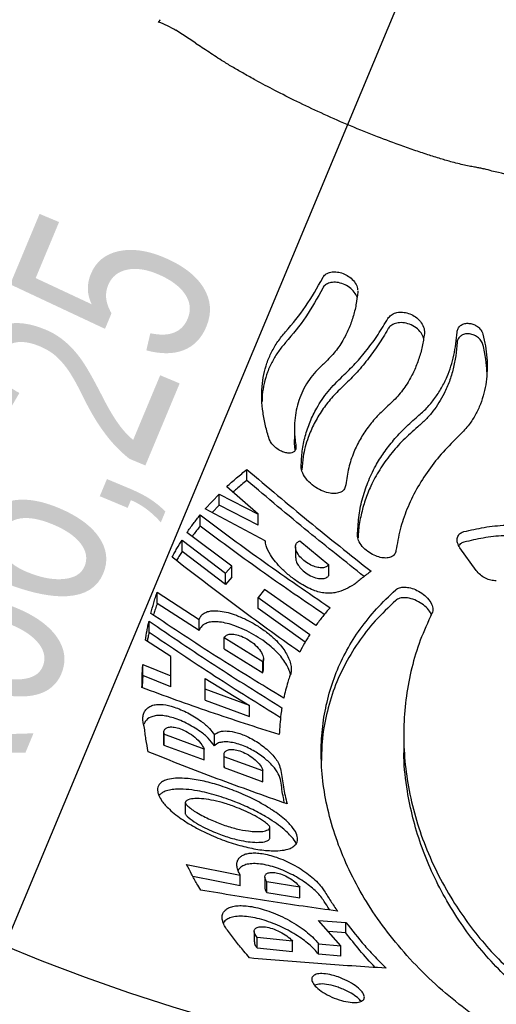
# Model space of a CAD drawing. Header units: millimetres. Extents: x 8 to 862, y 8 to 585.
# Tile 79 of 84: x 726 to 735, y 536 to 553. Entities that reach past the tile are written whole.
import ezdxf

# ---------------------------------------------------------------- set-up
doc = ezdxf.new("R2010")
doc.units = ezdxf.units.MM
doc.layers.add('DIMENSIONS', color=2, linetype='Continuous')
doc.layers.add('OUTLINE', color=7, linetype='Continuous', lineweight=25)
doc.styles.add('SLDTEXTSTYLE0', font='TXT', dxfattribs={"width": 0.75})
doc.dimstyles.new('SLDDIMSTYLE9', dxfattribs={"dimtxt": 3.5, "dimasz": 2, "dimexe": 0, "dimexo": 0.0625, "dimgap": 0.875, "dimtad": 1, "dimrnd": 1e-09, "dimzin": 12, "dimdsep": 46, "dimtxsty": 'SLDTEXTSTYLE0', "dimsah": 1, "dimcen": 0, "dimadec": 0, "dimazin": 3, "dimtfac": 1, "dimtofl": 0, "dimtmove": 0, "dimatfit": 3, "dimfxl": 0, "dimfrac": 2, "dimtolj": 1, "dimtzin": 12, "dimarcsym": 0})

# ---------------------------------------------------------------- blocks, each defined once
blk = doc.blocks.new('_D_91')
at = {"layer": 'DIMENSIONS'}
blk.add_line((713.624, 507.081), (739.166, 568.209), dxfattribs=at)
blk.add_solid([(713.624, 507.081), (714.856, 508.733), (713.934, 509.119)], dxfattribs=at)
at = {"layer": 'DIMENSIONS', "insert": (722.421, 539.794), "char_height": 3.5, "attachment_point": 1, "rotation": 67.3225, "style": 'SLDTEXTSTYLE0'}
blk.add_mtext('R66,25', dxfattribs=at)

msp = doc.modelspace()

# ---------------------------------------------------------------- linework, layer by layer
at = {"layer": 'OUTLINE'}
for p, q in [((729.48172, 553.04439), (729.1265, 553.27728)), ((732.39626, 548.58695), (732.3974, 548.56856)), ((731.25896, 546.1126), (731.25896, 545.91761)), ((730.40291, 545.17942), (730.40291, 545.37732)), ((729.6532, 544.66876), (729.90225, 544.93553)), ((729.90225, 544.93553), (730.60289, 544.57333)), ((729.90225, 544.73554), (729.90225, 544.93553)), ((730.60289, 544.57333), (730.03933, 545.06728)), ((729.90225, 544.73554), (729.77845, 544.60245)), ((730.60289, 544.3757), (729.90225, 544.73554)), ((729.56101, 544.35779), (729.56101, 544.55907)), ((730.73445, 544.09633), (729.6532, 544.66876)), ((730.60289, 544.3757), (730.60289, 544.57333)), ((730.13306, 543.64026), (729.32557, 544.24364)), ((729.23627, 544.10733), (730.0171, 543.50984)), ((729.23627, 543.90505), (729.23627, 544.10733)), ((731.35396, 544.09251), (731.87506, 543.6622)), ((730.0171, 543.31033), (729.23627, 543.90505)), ((731.27805, 543.9837), (731.27805, 543.78797)), ((734.52433, 543.56262), (734.23586, 543.97025)), ((730.0171, 543.50984), (730.13306, 543.64026)), ((730.0171, 543.31033), (730.0171, 543.50984)), ((730.13306, 543.44106), (730.13306, 543.64026)), ((731.87506, 543.46822), (731.87506, 543.6622)), ((730.13306, 543.44106), (730.0171, 543.31033)), ((728.78864, 543.17051), (729.54236, 542.67947)), ((728.78864, 542.96763), (728.78864, 543.17051)), ((730.71785, 543.21794), (730.60289, 543.07613)), ((731.64395, 542.57311), (730.71785, 543.21794)), ((729.54236, 542.47917), (728.78864, 542.96763)), ((730.60289, 543.07613), (731.5342, 542.41099)), ((730.60289, 542.87853), (730.60289, 543.07613)), ((731.45185, 542.27476), (730.60289, 542.87853)), ((728.64229, 542.44854), (728.64229, 542.65112)), ((729.54236, 542.47917), (729.54236, 542.67947)), ((729.03199, 542.01261), (728.57818, 542.3081)), ((730.69013, 541.91607), (729.99429, 542.35282)), ((729.99429, 542.15402), (729.99429, 542.35282)), ((729.99429, 542.15402), (730.69013, 541.7194)), ((729.03199, 541.66966), (729.03199, 542.01261)), ((730.69013, 541.7194), (730.69013, 541.91607)), ((730.70132, 541.77199), (730.70132, 541.96989)), ((728.53007, 541.87264), (729.03199, 541.66966)), ((728.53007, 541.67107), (728.53007, 541.87264)), ((730.69013, 541.7194), (730.69879, 541.77211)), ((729.03199, 541.46949), (728.53007, 541.67107)), ((729.03199, 541.46949), (729.03199, 541.66966)), ((729.6532, 541.42751), (729.6532, 541.61898)), ((729.6532, 541.61898), (730.45066, 541.13159)), ((730.45066, 541.13159), (729.6532, 541.42751)), ((729.6532, 541.22901), (729.6532, 541.42751)), ((729.6532, 541.22901), (730.45066, 540.93518)), ((730.45066, 540.93518), (730.45066, 541.13159)), ((728.907, 540.64194), (728.907, 540.44436)), ((728.90928, 540.41992), (728.90928, 540.6184)), ((729.63247, 540.35053), (728.90928, 540.6184)), ((729.81754, 540.40846), (729.81754, 540.60536)), ((733.22392, 540.61282), (733.22392, 540.4224)), ((728.90884, 540.44437), (728.90928, 540.41992)), ((728.90928, 540.41992), (729.63247, 540.15375)), ((729.63247, 540.15375), (729.63247, 540.35053)), ((729.99096, 540.24056), (729.99096, 540.04478)), ((729.99429, 540.01655), (729.99429, 540.21248)), ((730.69013, 539.95647), (729.99429, 540.21248)), ((729.99429, 540.01655), (730.69013, 539.76211)), ((730.69013, 539.76211), (730.69013, 539.95647)), ((729.29406, 539.38785), (729.29406, 539.19255)), ((730.81695, 538.74833), (730.81695, 538.94118)), ((729.31853, 538.2752), (730.28495, 538.08361)), ((730.28495, 537.89211), (729.43227, 538.06001)), ((730.28495, 537.89211), (730.28495, 538.08361)), ((730.72678, 538.04763), (730.72678, 537.85703)), ((730.76033, 537.77008), (730.76033, 537.96086)), ((731.35396, 537.86784), (730.76033, 537.96086)), ((731.35396, 537.67787), (731.35396, 537.86784)), ((730.76033, 537.77008), (731.35396, 537.67787)), ((731.69353, 537.26992), (732.18076, 537.23415)), ((732.09088, 536.81281), (731.69353, 537.26992)), ((732.18076, 537.0461), (732.18076, 537.23415)), ((730.53425, 537.07078), (730.53425, 536.88114)), ((730.58586, 536.7743), (730.58586, 536.96329)), ((731.22436, 536.89804), (730.58586, 536.96329)), ((732.18076, 537.0461), (731.86847, 537.06867)), ((730.58586, 536.7743), (731.22436, 536.70966)), ((731.22436, 536.70966), (731.22436, 536.89804)), ((731.69353, 536.8477), (732.09088, 536.81281)), ((731.69353, 536.65979), (731.69353, 536.8477)), ((732.09088, 536.62532), (732.09088, 536.81281)), ((732.09088, 536.62532), (731.69353, 536.65979))]:
    msp.add_line(p, q, dxfattribs=at)
for radius, start, end in [(40.67122, 180, 0), (34.01882, 180.168424, 359.831576), (36.55, 225, 315)]:
    msp.add_arc((739.16604, 568.20876), radius, start, end, dxfattribs=at)
for points, knots in [([(728.84167, 553.46403), (728.84052, 553.46238), (728.83915, 553.46042), (728.81253, 553.42241), (728.80832, 553.4164)], [0, 0, 0, 0, 0.841884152, 1, 1, 1, 1]), ([(729.12557, 553.26926), (729.07649, 553.2996), (728.98092, 553.35868), (728.86689, 553.40047), (728.8114, 553.4208)], [0, 0, 0, 0, 0.51347574, 1, 1, 1, 1]), ([(734.67292, 550.77856), (734.6543, 550.7829), (734.61916, 550.79109), (734.5437, 550.80471), (734.4544, 550.82102), (734.34948, 550.84189), (734.22912, 550.86891), (734.07481, 550.90793), (733.87916, 550.96454), (733.6506, 551.03827), (733.40232, 551.12106), (733.08081, 551.23406), (732.67895, 551.38469), (732.20965, 551.57566), (731.74458, 551.78052), (731.3116, 551.98551), (730.91959, 552.18337), (730.6045, 552.35141), (730.3571, 552.48902), (730.15922, 552.60175), (729.99023, 552.7051), (729.84611, 552.79734), (729.71926, 552.88054), (729.59508, 552.96275), (729.51783, 553.01262), (729.4778, 553.03846)], [0, 0, 0, 0, 0.03444706, 0.06499185, 0.09224233, 0.11701927, 0.14037463, 0.16351277, 0.19772415, 0.23582528, 0.27700386, 0.32119062, 0.39668929, 0.47957369, 0.56039359, 0.63668302, 0.70584951, 0.7679125, 0.80535175, 0.83992551, 0.87485643, 0.90281907, 0.93284342, 0.96520101, 1, 1, 1, 1]), ([(735.2741, 550.64299), (735.11899, 550.6729), (734.91608, 550.71203), (734.71774, 550.76951), (734.67101, 550.78305)], [0, 0, 0, 0, 0.76439376, 1, 1, 1, 1]), ([(731.09999, 547.85218), (731.22445, 547.99969), (731.47449, 548.29602), (731.66925, 548.64837), (731.76706, 548.82532)], [0, 0, 0, 0, 0.49778849, 1, 1, 1, 1]), ([(731.76706, 548.82532), (731.78121, 548.84568), (731.80954, 548.88643), (731.88698, 548.92255), (731.98025, 548.9347), (732.0832, 548.9209), (732.18724, 548.88136), (732.2837, 548.8165), (732.35764, 548.73041), (732.39345, 548.65604), (732.39473, 548.61572), (732.39497, 548.60794)], [0, 0, 0, 0, 0.11179384, 0.22368696, 0.33396703, 0.44639655, 0.56485695, 0.6916649, 0.82676121, 0.96655889, 1, 1, 1, 1]), ([(731.76706, 548.63731), (731.67015, 548.46135), (731.47549, 548.10793), (731.22551, 547.8101), (731.09999, 547.66055)], [0, 0, 0, 0, 0.49785655, 1, 1, 1, 1]), ([(732.38439, 548.47562), (732.37033, 548.50634), (732.34132, 548.56974), (732.25369, 548.65326), (732.14301, 548.71534), (732.02365, 548.74555), (731.91527, 548.74242), (731.8302, 548.71091), (731.78579, 548.67047), (731.77049, 548.64339), (731.76706, 548.63731)], [0, 0, 0, 0, 0.1416325, 0.29230874, 0.44359724, 0.58773754, 0.72112652, 0.84539029, 0.96528104, 1, 1, 1, 1]), ([(732.3974, 548.56856), (732.38821, 548.49122), (732.36985, 548.33653), (732.31363, 548.11248), (732.23521, 547.89673), (732.12437, 547.67928), (731.97832, 547.46475), (731.84659, 547.3367), (731.78032, 547.27228)], [0, 0, 0, 0, 0.15306056, 0.30610712, 0.46315547, 0.62018682, 0.80894341, 1, 1, 1, 1]), ([(732.94029, 548.09079), (732.95691, 548.11303), (732.99016, 548.15755), (733.07608, 548.19718), (733.17694, 548.21024), (733.28514, 548.19505), (733.39193, 548.1525), (733.48877, 548.08315), (733.56283, 547.99071), (733.59865, 547.89721), (733.59658, 547.84027), (733.59579, 547.81851)], [0, 0, 0, 0, 0.10762439, 0.21538348, 0.32050711, 0.4262014, 0.53682568, 0.65549493, 0.78314741, 0.91713008, 1, 1, 1, 1]), ([(732.12407, 547.05459), (732.20159, 547.12936), (732.35662, 547.27891), (732.56833, 547.52991), (732.76562, 547.79835), (732.88207, 547.99331), (732.94029, 548.09079)], [0, 0, 0, 0, 0.24832453, 0.49665268, 0.74832351, 1, 1, 1, 1]), ([(733.58234, 547.74019), (733.56895, 547.77197), (733.54053, 547.8394), (733.45012, 547.92768), (733.33392, 547.99242), (733.20936, 548.02125), (733.09674, 548.01457), (733.00719, 547.97866), (732.96052, 547.93545), (732.9435, 547.90757), (732.94029, 547.90231)], [0, 0, 0, 0, 0.139293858, 0.29552486, 0.449669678, 0.593783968, 0.725971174, 0.849975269, 0.971701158, 1, 1, 1, 1]), ([(734.18381, 547.84703), (734.18762, 547.86915), (734.19525, 547.91346), (734.24041, 547.96659), (734.30341, 547.99866), (734.37546, 548.00839), (734.44947, 547.99824), (734.52161, 547.96928), (734.58563, 547.9221), (734.62944, 547.86664), (734.64294, 547.82738), (734.64846, 547.81136)], [0, 0, 0, 0, 0.1213886, 0.24312501, 0.35566132, 0.4599727, 0.56363081, 0.67198929, 0.78831923, 0.9136301, 1, 1, 1, 1]), ([(730.80607, 545.92342), (730.78179, 546.0039), (730.73323, 546.16486), (730.68883, 546.40392), (730.66731, 546.63955), (730.67204, 546.86777), (730.70281, 547.08499), (730.75936, 547.29259), (730.84383, 547.49045), (730.95473, 547.67959), (731.05133, 547.79438), (731.09999, 547.85218)], [0, 0, 0, 0, 0.10907628, 0.21814619, 0.33022439, 0.44229891, 0.55145096, 0.6606008, 0.77318977, 0.88577697, 1, 1, 1, 1]), ([(732.94029, 547.90231), (732.88285, 547.806), (732.76798, 547.61339), (732.57193, 547.34531), (732.35966, 547.0922), (732.2026, 546.9401), (732.12407, 546.86405)], [0, 0, 0, 0, 0.24837575, 0.496743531, 0.748373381, 1, 1, 1, 1]), ([(733.59579, 547.81851), (733.58416, 547.7414), (733.56089, 547.5872), (733.49825, 547.3639), (733.41405, 547.1487), (733.29738, 546.9307), (733.14516, 546.71446), (733.00899, 546.58454), (732.94048, 546.51917)], [0, 0, 0, 0, 0.15247206, 0.30493381, 0.46136269, 0.61777896, 0.80770423, 1, 1, 1, 1]), ([(733.47759, 546.33254), (733.53249, 546.38179), (733.64231, 546.4803), (733.78343, 546.65194), (733.906, 546.83988), (734.03188, 547.09524), (734.14172, 547.42784), (734.16969, 547.7064), (734.18381, 547.84703)], [0, 0, 0, 0, 0.12959454, 0.25920099, 0.39303565, 0.52688477, 0.76113369, 1, 1, 1, 1]), ([(734.64846, 547.62176), (734.6388, 547.64696), (734.61949, 547.69738), (734.55538, 547.76034), (734.47555, 547.8031), (734.39089, 547.82023), (734.31456, 547.81283), (734.25296, 547.78521), (734.20857, 547.74159), (734.1879, 547.69642), (734.18479, 547.66686), (734.18381, 547.65753)], [0, 0, 0, 0, 0.13506485, 0.27026453, 0.40079974, 0.52128876, 0.63141457, 0.73517325, 0.83852238, 0.94904928, 1, 1, 1, 1]), ([(734.64846, 547.81136), (734.66519, 547.74006), (734.69866, 547.59747), (734.72318, 547.37976), (734.72799, 547.16347), (734.71005, 546.95096), (734.66971, 546.74665), (734.60664, 546.54971), (734.51834, 546.3619), (734.39799, 546.17094), (734.28934, 546.05783), (734.22954, 545.99558)], [0, 0, 0, 0, 0.10633393, 0.21266078, 0.32185211, 0.43103285, 0.53749779, 0.6439492, 0.75439172, 0.86482044, 1, 1, 1, 1]), ([(731.09999, 547.66055), (731.05474, 547.6068), (730.96426, 547.49929), (730.85669, 547.32127), (730.77089, 547.13073), (730.71195, 546.92861), (730.67976, 546.75143), (730.67633, 546.63977), (730.67512, 546.60042)], [0, 0, 0, 0, 0.17846891, 0.35694, 0.54067313, 0.72440641, 0.90286188, 1, 1, 1, 1]), ([(734.18381, 547.65753), (734.1774, 547.57794), (734.16459, 547.41875), (734.11757, 547.18582), (734.04867, 546.95949), (733.93585, 546.69756), (733.79146, 546.46882), (733.62417, 546.2739), (733.52645, 546.18681), (733.47759, 546.14327)], [0, 0, 0, 0, 0.13474197, 0.26947454, 0.4076789, 0.5458671, 0.77019239, 0.88509842, 1, 1, 1, 1]), ([(734.72152, 547.13285), (734.71692, 547.20837), (734.70704, 547.37079), (734.66887, 547.53429), (734.64846, 547.62176)], [0, 0, 0, 0, 0.46496397, 1, 1, 1, 1]), ([(731.78032, 547.27228), (731.73372, 547.22834), (731.6405, 547.14045), (731.52411, 546.99328), (731.42639, 546.8346), (731.35079, 546.66549), (731.29762, 546.48874), (731.26569, 546.30398), (731.25555, 546.11014), (731.26435, 545.93951), (731.27967, 545.83386), (731.28504, 545.79681)], [0, 0, 0, 0, 0.11533581, 0.23067007, 0.34938663, 0.46810608, 0.5834367, 0.69877138, 0.81735978, 0.93595162, 1, 1, 1, 1]), ([(731.37864, 545.43299), (731.38349, 545.5255), (731.3932, 545.7105), (731.44804, 545.97795), (731.53394, 546.23641), (731.66687, 546.50725), (731.85397, 546.78523), (732.03367, 546.96443), (732.12407, 547.05459)], [0, 0, 0, 0, 0.14851298, 0.29702133, 0.44986605, 0.60270991, 0.80012354, 1, 1, 1, 1]), ([(732.12407, 546.86405), (732.05593, 546.79723), (731.91965, 546.66359), (731.75048, 546.44298), (731.60889, 546.20688), (731.49057, 545.92934), (731.41118, 545.65179), (731.39702, 545.45003), (731.39145, 545.37059)], [0, 0, 0, 0, 0.16011446, 0.32022623, 0.48500049, 0.64977223, 0.86211267, 1, 1, 1, 1]), ([(732.94048, 546.51917), (732.87447, 546.45826), (732.74247, 546.33644), (732.576, 546.13518), (732.43454, 545.91989), (732.31643, 545.67662), (732.22565, 545.40607), (732.19788, 545.20468), (732.18393, 545.10348)], [0, 0, 0, 0, 0.1544257, 0.30885034, 0.46778061, 0.62670997, 0.81241238, 1, 1, 1, 1]), ([(732.39365, 544.19073), (732.3985, 544.29989), (732.40822, 544.51822), (732.47121, 544.8362), (732.57162, 545.14541), (732.70563, 545.42692), (732.86353, 545.67964), (733.0397, 545.90733), (733.24181, 546.12632), (733.39899, 546.2638), (733.47759, 546.33254)], [0, 0, 0, 0, 0.13294072, 0.265878, 0.40268298, 0.5394881, 0.65341977, 0.76735023, 0.8836745, 1, 1, 1, 1]), ([(733.47759, 546.14327), (733.38808, 546.06432), (733.20908, 545.90643), (732.9808, 545.64835), (732.78482, 545.37363), (732.63532, 545.09737), (732.52664, 544.82598), (732.45355, 544.56036), (732.41169, 544.33373), (732.405, 544.19268), (732.40284, 544.14703)], [0, 0, 0, 0, 0.14162822, 0.2832568, 0.42898792, 0.57471808, 0.69589646, 0.8170769, 0.94080729, 1, 1, 1, 1]), ([(734.22954, 545.99558), (734.12727, 545.89427), (733.92272, 545.69164), (733.66506, 545.36635), (733.44663, 545.02406), (733.27636, 544.66645), (733.15063, 544.29829), (733.10673, 544.04468), (733.0847, 543.91744)], [0, 0, 0, 0, 0.16484728, 0.32969492, 0.49932595, 0.66895747, 0.83389623, 1, 1, 1, 1]), ([(731.28504, 545.79681), (731.28594, 545.77844), (731.28775, 545.74167), (731.26071, 545.69974), (731.2149, 545.67477), (731.15429, 545.66824), (731.08234, 545.6803), (731.00198, 545.71264), (730.92012, 545.76611), (730.85173, 545.83461), (730.81779, 545.89028), (730.80779, 545.91856), (730.80607, 545.92342)], [0, 0, 0, 0, 0.09859113, 0.19741911, 0.29167462, 0.38559852, 0.485896, 0.59739858, 0.7217967, 0.85545745, 0.97518126, 1, 1, 1, 1]), ([(731.27132, 545.72532), (731.26783, 545.75182), (731.2592, 545.81725), (731.26069, 545.88017), (731.26157, 545.91761)], [0, 0, 0, 0, 0.4049729, 1, 1, 1, 1]), ([(730.03933, 545.06728), (730.06836, 545.09385), (730.12642, 545.147), (730.24593, 545.25108), (730.34022, 545.3269), (730.40291, 545.37732)], [0, 0, 0, 0, 0.25096062, 0.50191576, 1, 1, 1, 1]), ([(730.40291, 545.37732), (730.77093, 545.06581), (731.50724, 544.44256), (732.25955, 543.84525), (732.63584, 543.54648)], [0, 0, 0, 0, 0.49980994, 1, 1, 1, 1]), ([(732.18393, 545.10348), (732.17764, 545.07637), (732.16505, 545.02211), (732.10006, 544.96741), (732.00905, 544.94117), (731.89709, 544.94565), (731.77, 544.982), (731.63553, 545.05253), (731.50942, 545.15545), (731.41504, 545.27882), (731.38001, 545.37557), (731.37887, 545.42332), (731.37864, 545.43299)], [0, 0, 0, 0, 0.09387185, 0.18788464, 0.27953741, 0.37374853, 0.4761752, 0.5901962, 0.71524971, 0.8449518, 0.96859991, 1, 1, 1, 1]), ([(730.40291, 545.17942), (730.37114, 545.15395), (730.30761, 545.10302), (730.2234, 545.033), (730.17303, 544.98748), (730.15203, 544.9685)], [0, 0, 0, 0, 0.36832388, 0.73664457, 1, 1, 1, 1]), ([(732.51164, 543.45382), (732.17729, 543.71866), (731.46679, 544.28146), (730.77118, 544.86858), (730.40291, 545.17942)], [0, 0, 0, 0, 0.47057451, 1, 1, 1, 1]), ([(729.32557, 544.24364), (729.34418, 544.27058), (729.38142, 544.32446), (729.4586, 544.43029), (729.5201, 544.50763), (729.56101, 544.55907)], [0, 0, 0, 0, 0.25087071, 0.50173494, 1, 1, 1, 1]), ([(729.56101, 544.55907), (729.94513, 544.27329), (730.71379, 543.7014), (731.50419, 543.16146), (731.89961, 542.89135)], [0, 0, 0, 0, 0.49971777, 1, 1, 1, 1]), ([(734.30781, 544.25887), (734.42713, 544.28684), (734.66633, 544.3429), (735.05829, 544.38218), (735.47263, 544.39206), (735.90737, 544.37218), (736.35796, 544.33175), (736.81256, 544.27647), (737.35038, 544.20279), (737.97048, 544.11034), (738.66892, 543.99444), (739.30785, 543.87974), (739.88855, 543.77498), (740.41702, 543.69779), (740.94806, 543.65062), (741.49974, 543.64739), (742.06877, 543.70925), (742.64695, 543.83735), (743.23087, 544.02343), (743.60762, 544.19559), (743.80355, 544.28512)], [0, 0, 0, 0, 0.04379876, 0.08780073, 0.13167667, 0.17820807, 0.22489764, 0.27167226, 0.31831991, 0.38999939, 0.46178466, 0.53350208, 0.58858697, 0.64376845, 0.69881508, 0.75371591, 0.81396777, 0.87442405, 0.93469628, 1, 1, 1, 1]), ([(729.56101, 544.35779), (729.5403, 544.33188), (729.49887, 544.28006), (729.45141, 544.21877), (729.42596, 544.18271), (729.41945, 544.17349)], [0, 0, 0, 0, 0.426645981, 0.853289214, 1, 1, 1, 1]), ([(731.79534, 542.76936), (731.43542, 543.01437), (730.68025, 543.52846), (729.94555, 544.07285), (729.56101, 544.35779)], [0, 0, 0, 0, 0.47660127, 1, 1, 1, 1]), ([(734.23586, 543.97025), (734.21931, 543.99847), (734.18616, 544.05498), (734.18097, 544.1389), (734.21161, 544.20634), (734.26076, 544.24367), (734.29691, 544.25535), (734.30781, 544.25887)], [0, 0, 0, 0, 0.24000706, 0.48061192, 0.70505042, 0.91106359, 1, 1, 1, 1]), ([(743.80355, 544.09638), (743.62255, 544.01293), (743.25996, 543.84576), (742.69196, 543.65864), (742.11492, 543.52717), (741.53207, 543.4661), (740.95144, 543.46453), (740.34474, 543.51954), (739.70989, 543.61308), (739.04047, 543.72335), (738.36762, 543.8419), (737.69284, 543.95792), (737.0182, 544.06259), (736.41797, 544.13625), (735.89611, 544.18252), (735.45279, 544.20333), (735.03629, 544.1931), (734.64975, 544.15116), (734.42178, 544.097), (734.30781, 544.06993)], [0, 0, 0, 0, 0.06045271, 0.1211043, 0.18155397, 0.24113471, 0.30091807, 0.36061525, 0.42979488, 0.49936742, 0.56896532, 0.63831537, 0.70731473, 0.77611036, 0.82279252, 0.86954815, 0.91614033, 0.95807868, 1, 1, 1, 1]), ([(729.05882, 543.79881), (729.07276, 543.82505), (729.10062, 543.87753), (729.15868, 543.98094), (729.20527, 544.05683), (729.23627, 544.10733)], [0, 0, 0, 0, 0.25067542, 0.50134717, 1, 1, 1, 1]), ([(732.32996, 543.30792), (732.28074, 543.27825), (732.18252, 543.21907), (732.04082, 543.16819), (731.91455, 543.15045), (731.81529, 543.15091), (731.70841, 543.16944), (731.59146, 543.20716), (731.46888, 543.26432), (731.32725, 543.34786), (731.17787, 543.45662), (731.0357, 543.5842), (730.91672, 543.71362), (730.81537, 543.85248), (730.74713, 543.98545), (730.73786, 544.0665), (730.73445, 544.09633)], [0, 0, 0, 0, 0.10860748, 0.21671227, 0.26676272, 0.31672707, 0.36731323, 0.41794829, 0.47816761, 0.53849285, 0.62376848, 0.70909516, 0.78170446, 0.85420486, 0.9463429, 1, 1, 1, 1]), ([(731.87506, 543.6622), (731.86116, 543.64821), (731.83338, 543.62026), (731.76222, 543.60535), (731.67637, 543.61215), (731.57709, 543.64389), (731.47179, 543.70192), (731.37409, 543.78387), (731.30268, 543.87894), (731.27217, 543.96952), (731.28363, 544.03938), (731.31789, 544.07676), (731.34583, 544.08896), (731.35396, 544.09251)], [0, 0, 0, 0, 0.08262727, 0.16514965, 0.25059144, 0.34486501, 0.45001174, 0.56409764, 0.67984823, 0.78737271, 0.88153225, 0.96553469, 1, 1, 1, 1]), ([(733.0847, 543.91744), (733.07831, 543.89455), (733.06554, 543.84875), (733.00665, 543.80327), (732.9257, 543.78205), (732.82699, 543.78716), (732.71622, 543.81957), (732.60103, 543.88075), (732.49556, 543.96835), (732.41911, 544.07187), (732.39433, 544.14875), (732.39373, 544.18563), (732.39365, 544.19073)], [0, 0, 0, 0, 0.09579374, 0.19170371, 0.28565755, 0.38247346, 0.48731368, 0.60299068, 0.72844888, 0.85741117, 0.98031006, 1, 1, 1, 1]), ([(734.30781, 544.06993), (734.28346, 544.06142), (734.24451, 544.04781), (734.22442, 544.01908), (734.2169, 544.00831)], [0, 0, 0, 0, 0.62526114, 1, 1, 1, 1]), ([(729.23627, 543.90505), (729.2206, 543.87967), (729.18926, 543.8289), (729.15605, 543.77364), (729.13947, 543.74326), (729.13714, 543.73899)], [0, 0, 0, 0, 0.46223169, 0.92445988, 1, 1, 1, 1]), ([(731.35396, 542.09298), (730.96627, 542.36943), (730.19048, 542.92264), (729.43618, 543.50665), (729.05882, 543.79881)], [0, 0, 0, 0, 0.49973025, 1, 1, 1, 1]), ([(731.28122, 543.78802), (731.28098, 543.77533), (731.28032, 543.74053), (731.31145, 543.67309), (731.37156, 543.59243), (731.46245, 543.51322), (731.57484, 543.44875), (731.69237, 543.41274), (731.79194, 543.4128), (731.84971, 543.43794), (731.86931, 543.46135), (731.87506, 543.46822)], [0, 0, 0, 0, 0.06199624, 0.16996999, 0.28955808, 0.42258642, 0.56539754, 0.70790614, 0.83839132, 0.95256665, 1, 1, 1, 1]), ([(732.63584, 543.54648), (732.60915, 543.527), (732.55577, 543.48804), (732.45248, 543.4091), (732.37889, 543.34832), (732.32996, 543.30792)], [0, 0, 0, 0, 0.25103963, 0.50207603, 1, 1, 1, 1]), ([(734.88954, 543.37528), (734.85704, 543.37705), (734.79213, 543.38059), (734.69144, 543.41932), (734.59496, 543.47913), (734.54867, 543.53385), (734.52433, 543.56262)], [0, 0, 0, 0, 0.23560147, 0.47059155, 0.72158572, 1, 1, 1, 1]), ([(728.67502, 542.78874), (728.69212, 542.85315), (728.71777, 542.9498), (728.75697, 543.07649), (728.77808, 543.13917), (728.78864, 543.17051)], [0, 0, 0, 0, 0.49985022, 0.74990403, 1, 1, 1, 1]), ([(737.83696, 534.22499), (737.64348, 534.25714), (737.23474, 534.32505), (736.6375, 534.48772), (736.04649, 534.69475), (735.46957, 534.95129), (734.91533, 535.26086), (734.39018, 535.61967), (733.89455, 536.02106), (733.43545, 536.45958), (733.01914, 536.93335), (732.66147, 537.42181), (732.36135, 537.92255), (732.11946, 538.43213), (731.93516, 538.94664), (731.80927, 539.45963), (731.74361, 539.95297), (731.73341, 540.42361), (731.77316, 540.87071), (731.86268, 541.3059), (732.0023, 541.72603), (732.19219, 542.12849), (732.4345, 542.51078), (732.72424, 542.87509), (732.9615, 543.10103), (733.08004, 543.21391)], [0, 0, 0, 0, 0.03417366, 0.0721956, 0.11032652, 0.14836996, 0.19038397, 0.23250723, 0.2745556, 0.32132551, 0.36826258, 0.4152294, 0.46203975, 0.5094295, 0.55694903, 0.60447482, 0.65187315, 0.69535751, 0.73899697, 0.78268037, 0.82630278, 0.86977262, 0.91316578, 0.9566163, 1, 1, 1, 1]), ([(733.08004, 543.21391), (733.10134, 543.22807), (733.14389, 543.25637), (733.23935, 543.2661), (733.34831, 543.25042), (733.46701, 543.20598), (733.58344, 543.13339), (733.68102, 543.03781), (733.74066, 542.93301), (733.75319, 542.84739), (733.73758, 542.806), (733.73217, 542.79166)], [0, 0, 0, 0, 0.10213445, 0.20411452, 0.31005539, 0.42513841, 0.54998631, 0.68144371, 0.81244491, 0.93501259, 1, 1, 1, 1]), ([(728.78864, 542.96763), (728.77814, 542.93628), (728.75715, 542.87359), (728.73481, 542.80371), (728.72416, 542.76465), (728.72227, 542.75771)], [0, 0, 0, 0, 0.451252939, 0.902495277, 1, 1, 1, 1]), ([(733.08004, 543.02286), (732.95335, 542.90145), (732.69995, 542.65863), (732.39286, 542.26193), (732.14002, 541.8403), (731.94533, 541.38997), (731.81466, 540.91568), (731.74649, 540.49805), (731.74741, 540.23554), (731.74773, 540.14322)], [0, 0, 0, 0, 0.14871829, 0.29744848, 0.45012186, 0.60280261, 0.75902296, 0.9152484, 1, 1, 1, 1]), ([(733.72209, 542.76832), (733.70651, 542.79669), (733.67268, 542.85832), (733.57911, 542.94617), (733.45828, 543.02103), (733.32429, 543.06717), (733.20179, 543.07597), (733.12144, 543.0548), (733.08986, 543.03043), (733.08004, 543.02286)], [0, 0, 0, 0, 0.1353013, 0.29385908, 0.46186088, 0.63064467, 0.79005226, 0.93475908, 1, 1, 1, 1]), ([(731.06536, 541.26634), (730.66154, 541.51186), (729.85345, 542.00318), (729.06797, 542.52679), (728.67502, 542.78874)], [0, 0, 0, 0, 0.49972651, 1, 1, 1, 1]), ([(729.54236, 542.67947), (729.55144, 542.69917), (729.56958, 542.73857), (729.61619, 542.78445), (729.67765, 542.81716), (729.77552, 542.84156), (729.90746, 542.83861), (730.0656, 542.80548), (730.2254, 542.75318), (730.39939, 542.67682), (730.58294, 542.57501), (730.75831, 542.45549), (730.90176, 542.33417), (731.00951, 542.21867), (731.08655, 542.11521), (731.14495, 542.0111), (731.18509, 541.90791), (731.20381, 541.80899), (731.20144, 541.71923), (731.17978, 541.67092), (731.16952, 541.64803)], [0, 0, 0, 0, 0.04037145, 0.08071041, 0.12118849, 0.16167833, 0.23967897, 0.29821388, 0.35682589, 0.43015963, 0.50351316, 0.57729641, 0.65093324, 0.70089574, 0.75084927, 0.80075678, 0.85066808, 0.90217927, 0.95364099, 1, 1, 1, 1]), ([(731.89961, 542.89135), (731.87674, 542.86537), (731.83099, 542.81341), (731.74398, 542.70811), (731.68389, 542.62702), (731.64395, 542.57311)], [0, 0, 0, 0, 0.25107695, 0.50214063, 1, 1, 1, 1]), ([(733.73217, 542.79166), (733.65835, 542.63082), (733.51048, 542.30861), (733.36077, 541.80995), (733.26184, 541.30229), (733.21802, 540.78716), (733.22695, 540.26474), (733.28922, 539.73589), (733.40616, 539.20289), (733.57911, 538.67033), (733.80938, 538.14237), (734.07628, 537.66339), (734.36643, 537.23243), (734.6682, 536.85021), (735.01045, 536.48319), (735.39401, 536.13866), (735.8211, 535.82263), (736.2921, 535.53888), (736.77121, 535.31041), (737.24678, 535.13484), (737.70656, 535.00483), (738.18732, 534.90864), (738.68457, 534.85129), (739.19016, 534.83295), (739.67806, 534.85362), (740.14041, 534.90979), (740.57385, 534.99379), (741.03357, 535.11711), (741.50869, 535.28864), (741.98731, 535.51252), (742.43519, 535.77313), (742.84908, 536.06898), (743.22859, 536.39607), (743.56839, 536.74343), (743.88749, 537.12724), (744.18082, 537.54412), (744.44284, 537.99164), (744.65986, 538.44608), (744.83317, 538.90403), (744.97694, 539.40778), (745.07754, 539.95598), (745.11898, 540.54557), (745.09352, 541.1289), (745.00895, 541.64371), (744.89062, 542.09164), (744.79305, 542.34642), (744.74427, 542.47381)], [0, 0, 0, 0, 0.02757417, 0.05523959, 0.08294522, 0.11062815, 0.13821734, 0.16607818, 0.19404415, 0.22202964, 0.24996452, 0.27779909, 0.29912441, 0.32050447, 0.3418646, 0.36316281, 0.38431689, 0.40551546, 0.42663873, 0.44323561, 0.4598747, 0.47645529, 0.49314355, 0.50989638, 0.52658122, 0.54152704, 0.55651954, 0.57147477, 0.59094596, 0.61049012, 0.62998868, 0.6504409, 0.67096414, 0.69151207, 0.71199802, 0.73603874, 0.76015377, 0.78430998, 0.80845504, 0.83252112, 0.86357505, 0.89471154, 0.92584735, 0.95690071, 0.97845063, 1, 1, 1, 1]), ([(728.57818, 542.3081), (728.58752, 542.36578), (728.60152, 542.45231), (728.62387, 542.56629), (728.63615, 542.62284), (728.64229, 542.65112)], [0, 0, 0, 0, 0.49989489, 0.74993509, 1, 1, 1, 1]), ([(728.64229, 542.65112), (729.03487, 542.3837), (729.82046, 541.84856), (730.62861, 541.34565), (731.0329, 541.09407)], [0, 0, 0, 0, 0.49972719, 1, 1, 1, 1]), ([(731.18653, 541.69401), (731.17761, 541.72362), (731.15857, 541.7868), (731.10606, 541.88758), (731.03438, 541.99255), (730.94385, 542.0948), (730.82889, 542.20121), (730.68949, 542.3075), (730.52762, 542.40976), (730.35913, 542.49767), (730.19724, 542.56486), (730.04699, 542.61114), (729.92125, 542.63525), (729.81378, 542.64091), (729.72467, 542.63154), (729.64959, 542.60496), (729.58174, 542.55801), (729.5568, 542.50808), (729.54236, 542.47917)], [0, 0, 0, 0, 0.05163942, 0.11022753, 0.16879825, 0.22774873, 0.28675763, 0.36357035, 0.44046153, 0.51873028, 0.59697129, 0.66223487, 0.72741716, 0.77795433, 0.82844001, 0.87928945, 0.93013012, 1, 1, 1, 1]), ([(728.64229, 542.44854), (728.63609, 542.42032), (728.62437, 542.36701), (728.61432, 542.31305), (728.60958, 542.28765)], [0, 0, 0, 0, 0.52924038, 1, 1, 1, 1]), ([(731.00896, 540.914), (730.61321, 541.15917), (729.81324, 541.65476), (729.03535, 542.18208), (728.64229, 542.44854)], [0, 0, 0, 0, 0.49471617, 1, 1, 1, 1]), ([(729.99429, 542.35282), (730.00647, 542.36905), (730.03079, 542.40148), (730.10349, 542.41991), (730.1963, 542.41435), (730.30963, 542.38044), (730.43581, 542.31574), (730.55854, 542.22259), (730.65427, 542.11343), (730.70297, 542.00963), (730.70334, 541.94631), (730.6921, 541.92057), (730.69013, 541.91607)], [0, 0, 0, 0, 0.0901051, 0.18004197, 0.27426677, 0.37993383, 0.4988454, 0.62781285, 0.75737515, 0.87589238, 0.9782729, 1, 1, 1, 1]), ([(731.5342, 542.41099), (731.51787, 542.38494), (731.48522, 542.33284), (731.4236, 542.22745), (731.38178, 542.14671), (731.35396, 542.09298)], [0, 0, 0, 0, 0.25072692, 0.50144812, 1, 1, 1, 1]), ([(728.51606, 541.4541), (728.5166, 541.52435), (728.5174, 541.62974), (728.52338, 541.76891), (728.52784, 541.83806), (728.53007, 541.87264)], [0, 0, 0, 0, 0.49986687, 0.74991586, 1, 1, 1, 1]), ([(728.53007, 541.67107), (728.52778, 541.63659), (728.52296, 541.56424), (728.52062, 541.49117), (728.51939, 541.45291)], [0, 0, 0, 0, 0.47655744, 1, 1, 1, 1]), ([(731.16952, 541.64803), (731.15936, 541.61674), (731.13394, 541.53853), (731.09827, 541.41158), (731.07633, 541.31476), (731.06536, 541.26634)], [0, 0, 0, 0, 0.249973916, 0.624875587, 1, 1, 1, 1]), ([(730.98559, 540.6096), (730.56985, 540.74237), (729.73805, 541.008), (728.9235, 541.30536), (728.51606, 541.4541)], [0, 0, 0, 0, 0.49980663, 1, 1, 1, 1]), ([(728.55785, 540.75273), (728.54889, 540.78261), (728.53096, 540.8424), (728.52948, 540.92326), (728.54552, 540.99513), (728.58046, 541.05731), (728.63506, 541.10692), (728.70772, 541.14049), (728.79538, 541.15545), (728.92074, 541.15228), (729.10487, 541.10757), (729.30014, 541.02444), (729.46315, 540.93264), (729.5975, 540.84139), (729.72852, 540.7306), (729.78996, 540.64417), (729.81754, 540.60536)], [0, 0, 0, 0, 0.05943791, 0.11891791, 0.17818314, 0.2374461, 0.30016047, 0.36283852, 0.42151369, 0.4801799, 0.58720344, 0.71101256, 0.7745469, 0.83799878, 0.92726312, 1, 1, 1, 1]), ([(731.0329, 541.09407), (731.02682, 541.05434), (731.0116, 540.95497), (730.99447, 540.79377), (730.98855, 540.67101), (730.98559, 540.6096)], [0, 0, 0, 0, 0.2497727, 0.62473415, 1, 1, 1, 1]), ([(729.81754, 540.40846), (729.78397, 540.45434), (729.71706, 540.54575), (729.57654, 540.65916), (729.44096, 540.74808), (729.31161, 540.818), (729.18021, 540.87637), (729.0556, 540.91928), (728.94171, 540.94612), (728.84066, 540.95688), (728.7507, 540.95028), (728.65187, 540.92087), (728.58089, 540.86623), (728.55628, 540.80807), (728.54841, 540.78947)], [0, 0, 0, 0, 0.1042931, 0.20781768, 0.28703655, 0.3663523, 0.44768049, 0.52897789, 0.5983355, 0.66760596, 0.73721259, 0.8068422, 0.93820149, 1, 1, 1, 1]), ([(728.62581, 540.30046), (728.61257, 540.37607), (728.5927, 540.4895), (728.57144, 540.64011), (728.56238, 540.71519), (728.55785, 540.75273)], [0, 0, 0, 0, 0.4998638, 0.74991331, 1, 1, 1, 1]), ([(728.90928, 540.6184), (728.90833, 540.64043), (728.90641, 540.6845), (728.94449, 540.72845), (729.00884, 540.7503), (729.099, 540.74736), (729.21232, 540.71662), (729.3426, 540.65469), (729.4719, 540.56415), (729.58139, 540.45573), (729.61594, 540.38456), (729.63247, 540.35053)], [0, 0, 0, 0, 0.091524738, 0.183086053, 0.274626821, 0.372962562, 0.483275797, 0.607543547, 0.742158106, 0.876691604, 1, 1, 1, 1]), ([(729.81754, 540.60536), (729.84612, 540.62736), (729.90321, 540.6713), (730.05039, 540.68099), (730.2305, 540.6485), (730.404, 540.58054), (730.54873, 540.50177), (730.65869, 540.4295), (730.76121, 540.34816), (730.85129, 540.26153), (730.92374, 540.17337), (730.98814, 540.07229), (731.00422, 540.00609), (731.01378, 539.96672)], [0, 0, 0, 0, 0.10941886, 0.21852949, 0.33561964, 0.46698855, 0.53905612, 0.61111714, 0.68508705, 0.75901497, 0.82857942, 0.89808635, 1, 1, 1, 1]), ([(731.01378, 539.77291), (731.00247, 539.81649), (730.97989, 539.9035), (730.87126, 540.04998), (730.71684, 540.19573), (730.55062, 540.30773), (730.40229, 540.38335), (730.28514, 540.43045), (730.17021, 540.46316), (730.06367, 540.47977), (729.97048, 540.47873), (729.88109, 540.46093), (729.8408, 540.42767), (729.81754, 540.40846)], [0, 0, 0, 0, 0.11235068, 0.22437193, 0.34506759, 0.47954067, 0.55236461, 0.62517555, 0.69862292, 0.77201941, 0.83979128, 0.9075047, 1, 1, 1, 1]), ([(729.99429, 540.21248), (729.99247, 540.23391), (729.98883, 540.27676), (730.02353, 540.32098), (730.08427, 540.34446), (730.17013, 540.34458), (730.278, 540.31877), (730.40137, 540.26421), (730.52518, 540.18269), (730.62636, 540.0852), (730.67659, 540.00609), (730.68737, 539.96657), (730.69013, 539.95647)], [0, 0, 0, 0, 0.08977654, 0.17959916, 0.26916161, 0.36446054, 0.47018403, 0.58810197, 0.71515186, 0.842545, 0.95972771, 1, 1, 1, 1]), ([(745.10167, 540.42243), (745.10331, 540.3527), (745.10912, 540.10714), (745.06147, 539.67867), (744.95901, 539.13897), (744.79525, 538.59686), (744.57286, 538.05765), (744.2888, 537.52633), (743.97834, 537.06218), (743.66105, 536.66564), (743.35396, 536.33575), (743.01242, 536.02233), (742.62986, 535.72622), (742.20248, 535.45309), (741.72876, 535.20779), (741.24968, 535.0136), (740.77587, 534.86834), (740.31841, 534.76497), (739.84476, 534.69484), (739.36007, 534.66201), (738.87196, 534.66586), (738.39997, 534.70534), (737.95083, 534.77775), (737.52737, 534.87684), (737.07151, 535.01781), (736.59566, 535.21099), (736.11391, 535.46187), (735.6646, 535.75152), (735.25114, 536.0788), (734.87442, 536.43945), (734.54127, 536.8194), (734.23419, 537.23319), (733.95802, 537.67755), (733.71836, 538.15141), (733.52707, 538.63082), (733.38177, 539.11245), (733.27621, 539.63899), (733.2213, 540.07699), (733.22993, 540.3509), (733.23218, 540.42236)], [0, 0, 0, 0, 0.01432758, 0.05045739, 0.08692641, 0.12355272, 0.16020087, 0.19676626, 0.23318392, 0.25788117, 0.28263981, 0.30737616, 0.33204283, 0.35778215, 0.38357855, 0.40928159, 0.42986947, 0.45051221, 0.47108306, 0.49175055, 0.51249517, 0.53316353, 0.55229183, 0.57147698, 0.59061828, 0.61680963, 0.6430997, 0.66933018, 0.69725535, 0.72527714, 0.75333279, 0.78130428, 0.81369765, 0.84619289, 0.87874142, 0.91127233, 0.94369596, 0.98531047, 1, 1, 1, 1]), ([(731.12675, 539.36303), (730.70611, 539.51219), (729.86456, 539.81061), (729.03882, 540.13714), (728.62581, 540.30046)], [0, 0, 0, 0, 0.49984243, 1, 1, 1, 1]), ([(729.99438, 540.04468), (729.99312, 540.03886), (729.99125, 540.03022), (729.99354, 540.01992), (729.99429, 540.01655)], [0, 0, 0, 0, 0.67317002, 1, 1, 1, 1]), ([(731.01378, 539.96672), (731.02763, 539.86682), (731.04842, 539.71689), (731.08968, 539.51509), (731.11439, 539.41373), (731.12675, 539.36303)], [0, 0, 0, 0, 0.49950247, 0.74968963, 1, 1, 1, 1]), ([(728.8178, 539.51597), (728.81011, 539.53801), (728.79472, 539.58211), (728.79347, 539.66014), (728.82839, 539.72733), (728.89822, 539.77621), (728.98954, 539.81026), (729.11656, 539.8287), (729.31065, 539.82627), (729.55767, 539.79145), (729.85992, 539.715), (730.17609, 539.60628), (730.45495, 539.48389), (730.68491, 539.3631), (730.84996, 539.26293), (730.9919, 539.16312), (731.12394, 539.05459), (731.23974, 538.93213), (731.31192, 538.80431), (731.32217, 538.69983), (731.28289, 538.62702), (731.21867, 538.57933), (731.12879, 538.5432), (731.00315, 538.52141), (730.81174, 538.51839), (730.56833, 538.54595), (730.27132, 538.61352), (729.96102, 538.71393), (729.68212, 538.83215), (729.44552, 538.95464), (729.27159, 539.0608), (729.12492, 539.16588), (728.99154, 539.2786), (728.87796, 539.39964), (728.83504, 539.48263), (728.8178, 539.51597)], [0, 0, 0, 0, 0.014088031, 0.028178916, 0.056098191, 0.075266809, 0.094470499, 0.124746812, 0.155083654, 0.202912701, 0.250802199, 0.300524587, 0.350199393, 0.379044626, 0.407855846, 0.429374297, 0.450854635, 0.480420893, 0.505312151, 0.530252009, 0.554568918, 0.573790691, 0.593048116, 0.623068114, 0.653146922, 0.699921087, 0.746754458, 0.795299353, 0.843808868, 0.874700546, 0.905553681, 0.927375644, 0.949161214, 0.979578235, 1, 1, 1, 1]), ([(731.28668, 538.65095), (731.28641, 538.65202), (731.27743, 538.68812), (731.21884, 538.75874), (731.13471, 538.84989), (731.03045, 538.94064), (730.89787, 539.0384), (730.7073, 539.15802), (730.47294, 539.28166), (730.17588, 539.41129), (729.85064, 539.52378), (729.55143, 539.59627), (729.3053, 539.62952), (729.13653, 539.6329), (729.0054, 539.61638), (728.91974, 539.58936), (728.85707, 539.55357), (728.83334, 539.52366), (728.82176, 539.50907)], [0, 0, 0, 0, 0.001622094, 0.05509475, 0.092266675, 0.130493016, 0.186856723, 0.244736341, 0.335735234, 0.429188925, 0.548602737, 0.671483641, 0.749538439, 0.829094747, 0.879182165, 0.93022846, 0.965948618, 1, 1, 1, 1]), ([(731.08045, 539.37976), (731.07334, 539.41072), (731.05463, 539.49219), (731.0335, 539.6232), (731.02036, 539.723), (731.01378, 539.77291)], [0, 0, 0, 0, 0.234522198, 0.617168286, 1, 1, 1, 1]), ([(729.29766, 539.37439), (729.29593, 539.37956), (729.29183, 539.39179), (729.3068, 539.41642), (729.35588, 539.4494), (729.47096, 539.46475), (729.62855, 539.45586), (729.81115, 539.42691), (730.01233, 539.37534), (730.20853, 539.30589), (730.38911, 539.22948), (730.55012, 539.15112), (730.68148, 539.07278), (730.76033, 539.01181), (730.79559, 538.98022), (730.81097, 538.96125), (730.8185, 538.94356), (730.8124, 538.91995), (730.77433, 538.8899), (730.69143, 538.8661), (730.56764, 538.86374), (730.40875, 538.87687), (730.21162, 538.91325), (729.97833, 538.98413), (729.77883, 539.06493), (729.61984, 539.14101), (729.51036, 539.2014), (729.42172, 539.25902), (729.35777, 539.30945), (729.31176, 539.34729), (729.30037, 539.36917), (729.29766, 539.37439)], [0, 0, 0, 0, 0.00608937, 0.01442835, 0.04293398, 0.09071246, 0.14463149, 0.19983399, 0.26019788, 0.32195851, 0.3674548, 0.41354928, 0.45928832, 0.48209542, 0.49057716, 0.49708266, 0.5035748, 0.51109057, 0.53275063, 0.57336662, 0.61640115, 0.66040029, 0.72645456, 0.79440995, 0.86129905, 0.89581557, 0.93027485, 0.95648538, 0.97523664, 0.99409405, 1, 1, 1, 1]), ([(729.29432, 539.19257), (729.29507, 539.18818), (729.29672, 539.17845), (729.31199, 539.15411), (729.37702, 539.09661), (729.48997, 539.01644), (729.64727, 538.93182), (729.83546, 538.84639), (730.05561, 538.76393), (730.27727, 538.70615), (730.46547, 538.67723), (730.62122, 538.66923), (730.73684, 538.68166), (730.79402, 538.71111), (730.8109, 538.73244), (730.81873, 538.7418), (730.81678, 538.74804), (730.8167, 538.74831)], [0, 0, 0, 0, 0.01111348, 0.02461125, 0.05343248, 0.14557343, 0.23477871, 0.3242458, 0.46655255, 0.60873397, 0.71084351, 0.81283961, 0.91455396, 0.96534493, 0.98460551, 0.99934718, 1, 1, 1, 1]), ([(730.28495, 538.08361), (730.27065, 538.1099), (730.24206, 538.1625), (730.22211, 538.23656), (730.2211, 538.30392), (730.23971, 538.36227), (730.27726, 538.40969), (730.3317, 538.44613), (730.40246, 538.47046), (730.48928, 538.48296), (730.59047, 538.4821), (730.70736, 538.46736), (730.83571, 538.43774), (730.97625, 538.39226), (731.12208, 538.33157), (731.27043, 538.25608), (731.41323, 538.16855), (731.54397, 538.07298), (731.65622, 537.97311), (731.74111, 537.88088), (731.77954, 537.82341), (731.79587, 537.79899)], [0, 0, 0, 0, 0.0470332, 0.094053, 0.14114272, 0.18823207, 0.23443848, 0.28065753, 0.32822689, 0.37581276, 0.4271739, 0.47855254, 0.53501089, 0.5914813, 0.65243273, 0.71338045, 0.77570822, 0.83800701, 0.89717917, 0.95631221, 1, 1, 1, 1]), ([(729.57156, 537.81414), (729.54925, 537.85228), (729.49346, 537.94764), (729.40834, 538.10122), (729.34847, 538.2172), (729.31853, 538.2752)], [0, 0, 0, 0, 0.24990675, 0.62488621, 1, 1, 1, 1]), ([(731.79587, 537.60963), (731.77618, 537.63856), (731.73679, 537.69644), (731.6545, 537.78436), (731.55875, 537.86989), (731.44862, 537.95337), (731.32627, 538.03253), (731.19069, 538.10732), (731.0474, 538.17309), (730.89827, 538.22798), (730.75123, 538.26743), (730.6124, 538.28937), (730.48851, 538.29168), (730.38585, 538.27568), (730.30838, 538.24111), (730.26138, 538.2041), (730.24846, 538.1742), (730.24477, 538.16567)], [0, 0, 0, 0, 0.06368797, 0.12740462, 0.19087332, 0.25436638, 0.32259078, 0.39083237, 0.46489495, 0.53895528, 0.61561183, 0.69223805, 0.76604455, 0.83980192, 0.90658486, 0.97333523, 1, 1, 1, 1]), ([(730.76033, 537.96086), (730.74815, 537.98213), (730.72376, 538.02471), (730.7263, 538.07797), (730.7584, 538.1154), (730.81864, 538.13405), (730.90379, 538.13195), (731.01015, 538.10641), (731.12846, 538.05634), (731.24131, 537.98604), (731.31688, 537.91867), (731.34529, 537.87973), (731.35396, 537.86784)], [0, 0, 0, 0, 0.09401858, 0.18815999, 0.28020045, 0.37433, 0.47531517, 0.58587396, 0.70540489, 0.82880481, 0.94775613, 1, 1, 1, 1]), ([(730.72983, 537.8569), (730.7289, 537.85299), (730.72421, 537.83334), (730.74006, 537.8012), (730.75696, 537.77525), (730.76033, 537.77008)], [0, 0, 0, 0, 0.16616715, 0.83385622, 1, 1, 1, 1]), ([(732.03444, 537.43475), (731.62204, 537.49295), (730.79714, 537.60935), (729.98012, 537.74587), (729.57156, 537.81414)], [0, 0, 0, 0, 0.49993787, 1, 1, 1, 1]), ([(731.79587, 537.79899), (731.83379, 537.73799), (731.89069, 537.64647), (731.97154, 537.52526), (732.01347, 537.46493), (732.03444, 537.43475)], [0, 0, 0, 0, 0.49979519, 0.74987087, 1, 1, 1, 1]), ([(730.05225, 537.09144), (730.03321, 537.11943), (729.99514, 537.17541), (729.96369, 537.25506), (729.95358, 537.32821), (729.96581, 537.3925), (729.99996, 537.44578), (730.05401, 537.48784), (730.12749, 537.5172), (730.21999, 537.53404), (730.3298, 537.53657), (730.45802, 537.5243), (730.60025, 537.49603), (730.75677, 537.45095), (730.92031, 537.38964), (731.08727, 537.31287), (731.24915, 537.2234), (731.3983, 537.12574), (731.52813, 537.02355), (731.62714, 536.93006), (731.67401, 536.87191), (731.69353, 536.8477)], [0, 0, 0, 0, 0.04750472, 0.09499886, 0.14254351, 0.19008955, 0.23702408, 0.28396977, 0.33239401, 0.38083477, 0.43290058, 0.48498394, 0.54176884, 0.59856385, 0.65926592, 0.71996116, 0.781407, 0.84282291, 0.90076798, 0.95867808, 1, 1, 1, 1]), ([(731.89332, 537.45528), (731.88947, 537.46108), (731.85545, 537.51227), (731.82387, 537.56387), (731.79587, 537.60963)], [0, 0, 0, 0, 0.1133038, 1, 1, 1, 1]), ([(731.69353, 536.65979), (731.66894, 536.68976), (731.61973, 536.7497), (731.52145, 536.84039), (731.40924, 536.9283), (731.28239, 537.01357), (731.14354, 537.0938), (730.9917, 537.16893), (730.83296, 537.23433), (730.66914, 537.28824), (730.50906, 537.32601), (730.35877, 537.34568), (730.22597, 537.34496), (730.11658, 537.32539), (730.03668, 537.28602), (729.99209, 537.25015), (729.98228, 537.22365), (729.98098, 537.22012)], [0, 0, 0, 0, 0.06450349, 0.12903335, 0.19333088, 0.25765218, 0.32635497, 0.39507572, 0.46966116, 0.54424794, 0.62190376, 0.69953456, 0.77514979, 0.85072076, 0.9200477, 0.98934315, 1, 1, 1, 1]), ([(730.58586, 536.96329), (730.56927, 536.98604), (730.53607, 537.03157), (730.53009, 537.09017), (730.55834, 537.133), (730.62019, 537.15649), (730.71228, 537.15802), (730.83038, 537.13451), (730.96398, 537.08484), (731.09376, 537.01352), (731.18024, 536.94653), (731.21504, 536.90829), (731.22436, 536.89804)], [0, 0, 0, 0, 0.095476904, 0.191046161, 0.285057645, 0.381526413, 0.484698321, 0.596795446, 0.716770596, 0.839398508, 0.956956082, 1, 1, 1, 1]), ([(732.18076, 537.23415), (732.29145, 537.09418), (732.45772, 536.88391), (732.70727, 536.61112), (732.84064, 536.47727), (732.90736, 536.4103)], [0, 0, 0, 0, 0.49873963, 0.74920958, 1, 1, 1, 1]), ([(730.45183, 536.59365), (730.4169, 536.63448), (730.32953, 536.7366), (730.19528, 536.90221), (730.09993, 537.02835), (730.05225, 537.09144)], [0, 0, 0, 0, 0.24985031, 0.62482723, 1, 1, 1, 1]), ([(732.71102, 536.42344), (732.71095, 536.42351), (732.61163, 536.5246), (732.4301, 536.73), (732.26395, 536.94064), (732.18076, 537.0461)], [0, 0, 0, 0, 0.00034971, 0.49948614, 1, 1, 1, 1]), ([(730.5391, 536.88115), (730.5382, 536.87172), (730.53563, 536.84478), (730.56039, 536.80523), (730.58232, 536.7786), (730.58586, 536.7743)], [0, 0, 0, 0, 0.311266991, 0.888928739, 1, 1, 1, 1]), ([(732.90736, 536.4103), (732.49658, 536.4362), (731.67493, 536.488), (730.85956, 536.55843), (730.45183, 536.59365)], [0, 0, 0, 0, 0.499952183, 1, 1, 1, 1]), ([(732.04301, 536.25429), (732.09831, 536.23251), (732.20903, 536.1889), (732.35636, 536.09916), (732.46237, 536.00728), (732.51601, 535.9249), (732.51917, 535.85946), (732.47614, 535.81349), (732.38918, 535.78993), (732.2615, 535.79282), (732.10228, 535.82555), (731.93015, 535.88754), (731.77119, 535.97151), (731.65007, 536.06427), (731.58026, 536.15193), (731.56273, 536.22512), (731.59317, 536.27909), (731.66784, 536.31074), (731.78357, 536.31583), (731.91543, 536.29515), (732.00613, 536.2661), (732.04301, 536.25429)], [0, 0, 0, 0, 0.05774476, 0.11561288, 0.17005757, 0.2201858, 0.26804552, 0.31627888, 0.36701791, 0.42143333, 0.47937389, 0.53916992, 0.59810791, 0.65376769, 0.70539854, 0.75415042, 0.80219152, 0.85174382, 0.90450177, 0.96116215, 1, 1, 1, 1]), ([(732.04301, 536.06758), (731.98601, 536.08479), (731.87199, 536.11921), (731.72123, 536.13252), (731.65727, 536.11269), (731.62632, 536.10309)], [0, 0, 0, 0, 0.34029204, 0.68076202, 1, 1, 1, 1]), ([(732.45849, 535.81473), (732.43764, 535.83699), (732.3912, 535.88656), (732.27589, 535.96336), (732.15346, 536.02635), (732.07324, 536.05629), (732.04301, 536.06758)], [0, 0, 0, 0, 0.23106228, 0.51461566, 0.8170692, 1, 1, 1, 1])]:
    msp.add_open_spline(points, degree=3, knots=knots, dxfattribs=at)

# ---------------------------------------------------------------- dimensions: what is measured, and where the dimension line sits
at = {"layer": 'DIMENSIONS'}
dim = msp.add_radius_dim(center=(739.16604, 568.20876), mpoint=(713.62376, 507.08059), dimstyle='SLDDIMSTYLE9', dxfattribs=at)
dim.commit()
dim.dimension.update_dxf_attribs({"geometry": '_D_91', "text_midpoint": (729.30075, 544.59898), "dimtype": 164})

doc.saveas('drawing.dxf')
